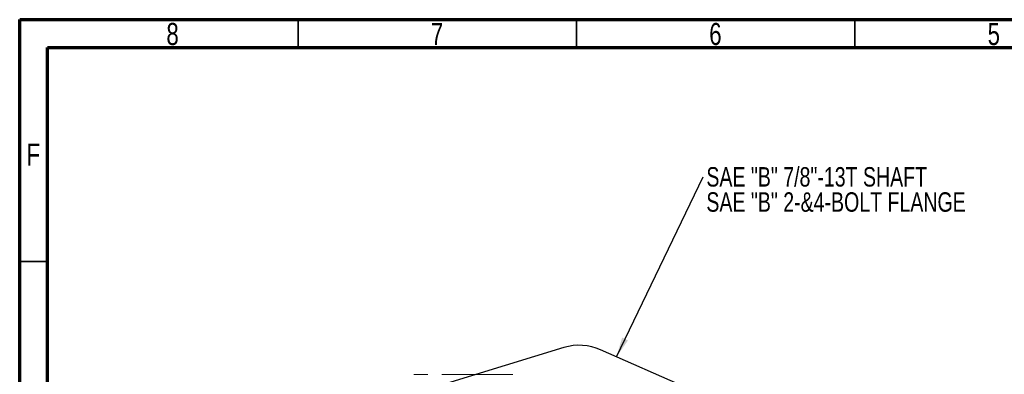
# Model space of a CAD drawing. Header units: inches. Extents: x 0.6 to 16.3, y 0.2 to 11.5.
# Tile 7 of 16: x 0.6 to 7.6, y 9 to 11.5. Entities that reach past the tile are written whole.
import ezdxf

# ---------------------------------------------------------------- set-up
doc = ezdxf.new("R2010")
doc.units = ezdxf.units.IN
doc.header["$MEASUREMENT"] = 0
doc.linetypes.add('CENTERX2', pattern=[0.8, 0.5, -0.1, 0.1, -0.1])
doc.styles.add('SLDTEXTSTYLE0', font='TXT', dxfattribs={"width": 0.75})
doc.dimstyles.new('SLDDIMSTYLE5', dxfattribs={"dimtxt": 0.18, "dimasz": 0.14, "dimexe": 0, "dimexo": 0.0625, "dimgap": 0, "dimtad": 0, "dimtih": 1, "dimtoh": 1, "dimdec": 0, "dimrnd": 1e-09, "dimzin": 0, "dimdsep": 46, "dimtxsty": 'Standard', "dimsah": 1, "dimcen": 0.09, "dimadec": 0, "dimazin": 0, "dimtfac": 0.14, "dimtdec": 0, "dimtofl": 0, "dimtmove": 0, "dimatfit": 3, "dimfxl": 0, "dimfrac": 2, "dimtolj": 1, "dimtzin": 0, "dimarcsym": 0})

# ---------------------------------------------------------------- blocks, each defined once
blk = doc.blocks.new('SW_NOTE_0_1')
at = {"color": 0, "linetype": 'Continuous', "lineweight": 0, "char_height": 0.137795, "attachment_point": 1, "style": 'SLDTEXTSTYLE0'}
for s, insert in [('SAE "B" 7/8"-13T SHAFT', (0.0227, 0.0686)), ('SAE "B" 2-&4-BOLT FLANGE', (0.0227, -0.1096))]:
    blk.add_mtext(s, dxfattribs=dict(at, insert=insert))

msp = doc.modelspace()

# ---------------------------------------------------------------- linework, layer by layer
at = {"color": 7, "linetype": 'Continuous', "lineweight": 70}
for p, q in [((0.5906, 0.1969), (0.5906, 11.4961)), ((0.5906, 11.4961), (16.3386, 11.4961)), ((0.7874, 0.3937), (0.7874, 11.2992)), ((0.7874, 11.2992), (16.1417, 11.2992))]:
    msp.add_line(p, q, dxfattribs=at)
at = {"color": 7, "linetype": 'Continuous', "lineweight": 35}
for p, q in [((2.5591, 11.2992), (2.5591, 11.4961)), ((4.5276, 11.2992), (4.5276, 11.4961)), ((6.4961, 11.2992), (6.4961, 11.4961)), ((0.7874, 9.7835), (0.5906, 9.7835))]:
    msp.add_line(p, q, dxfattribs=at)
at = {"color": 7, "linetype": 'Continuous', "lineweight": 25}
for p, q in [((4.438, 9.1738), (3.3704, 8.8463)), ((5.3081, 8.8881), (4.6983, 9.1582))]:
    msp.add_line(p, q, dxfattribs=at)
at = {"color": 7, "linetype": 'CENTERX2', "lineweight": 18}
msp.add_line((4.0767, 8.9845), (3.2859, 8.9845), dxfattribs=at)
at = {"color": 7, "linetype": 'Continuous', "lineweight": 25}
msp.add_ellipse((4.5473, 8.8162), major_axis=(0.0223, 0.3733), ratio=0.998439, start_param=5.926445, end_param=6.639926, dxfattribs=at)

# ---------------------------------------------------------------- block references
at = {"color": 7, "linetype": 'Continuous', "lineweight": 0}
msp.add_blockref('SW_NOTE_0_1', (5.4235, 10.3833), dxfattribs=at)

# ---------------------------------------------------------------- texts
at = {"color": 7, "linetype": 'Continuous', "lineweight": 0, "char_height": 0.1562, "attachment_point": 2, "style": 'SLDTEXTSTYLE0'}
for s, insert in [('8', (1.6717, 11.4728)), ('7', (3.5417, 11.4728)), ('6', (5.5102, 11.4728)), ('5', (7.4787, 11.4728)), ('F', (0.6873, 10.6191))]:
    msp.add_mtext(s, dxfattribs=dict(at, insert=insert))

# ---------------------------------------------------------------- leaders
at = {"color": 7, "linetype": 'Continuous', "lineweight": 0}
msp.add_leader([(4.8105, 9.1085), (5.4235, 10.3833)], dimstyle='SLDDIMSTYLE5', dxfattribs=at)

doc.saveas('drawing.dxf')
